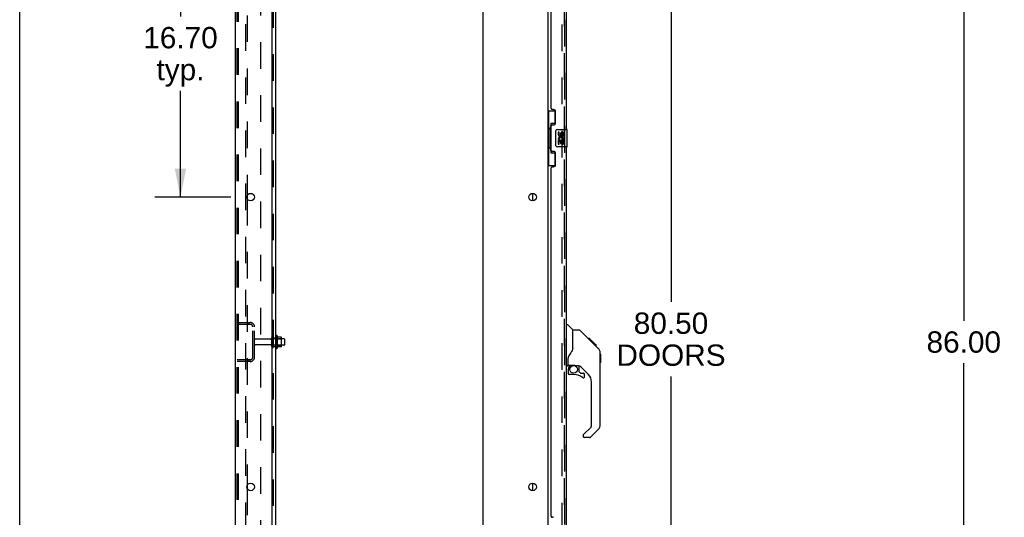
# Model space of a CAD drawing. Header units: inches. Extents: x 0 to 278, y 0 to 180.
# Tile 6 of 78: x 0 to 57, y 82 to 110. Entities that reach past the tile are written whole.
import ezdxf

# ---------------------------------------------------------------- set-up
doc = ezdxf.new("R2010")
doc.units = ezdxf.units.IN
doc.header["$LTSCALE"] = 15.310625
doc.header["$MEASUREMENT"] = 0
doc.linetypes.add('HIDDEN', pattern=[0.2, 0.1, -0.1])
doc.layers.get('0').update_dxf_attribs({"linetype": 'CONTINUOUS'})
for name, color, linetype in [('DEFAULT_2', 8, 'HIDDEN'), ('DIMENSIONS', 7, 'CONTINUOUS'), ('LEFTHAND_DOOR_ASSEMBLY', 7, 'CONTINUOUS'), ('RIGHTHAND_DOOR_ASSEMBLY', 7, 'CONTINUOUS'), ('SUBPANEL', 7, 'CONTINUOUS')]:
    doc.layers.add(name, color=color, linetype=linetype)
doc.styles.get("Standard").update_dxf_attribs({"font": 'arial.ttf'})
doc.dimstyles.new('DIMSTYLE_1', dxfattribs={"dimtxt": 1.228125, "dimasz": 1.6375, "dimexe": 0.09, "dimexo": 0.07, "dimgap": 0.0375, "dimtad": 0, "dimtih": 1, "dimtoh": 1, "dimzin": 4, "dimdsep": 46, "dimtxsty": 'Standard', "dimblk": '_FILLED', "dimblk1": '_FILLED', "dimblk2": '_FILLED', "dimcen": 0.09, "dimadec": 3, "dimazin": 1, "dimtfac": 1, "dimtdec": 3, "dimtofl": 0, "dimtmove": 0, "dimatfit": 3, "dimldrblk": '_FILLED', "dimfxl": 0, "dimtolj": 1, "dimtzin": 4, "dimarcsym": 0})

# ---------------------------------------------------------------- blocks, each defined once
blk = doc.blocks.new('_FILLED')
at = {"color": 0, "linetype": 'ByBlock'}
blk.add_solid([(0, 0), (-1, 0.2), (-1, -0.2)], dxfattribs=at)
blk = doc.blocks.new('*D7')
at = {"layer": 'DIMENSIONS', "color": 2, "linetype": 'Continuous'}
for p, q in [((32.386, 132.076), (39.002, 132.076)), ((37.528, 132.076), (37.528, 94.139)), ((37.528, 51.576), (37.528, 89.84)), ((32.386, 51.576), (39.002, 51.576))]:
    blk.add_line(p, q, dxfattribs=at)
at = {"layer": 'DIMENSIONS', "color": 2, "linetype": 'Continuous', "xscale": 1.6375, "yscale": 1.6375, "zscale": 1.6375}
for p, rotation in [((37.528, 132.076), 90), ((37.528, 51.576), 270)]:
    blk.add_blockref('_FILLED', p, dxfattribs=dict(at, rotation=rotation))
at = {"layer": 'DIMENSIONS', "color": 2, "linetype": 'Continuous', "insert": (37.528, 93.525), "char_height": 1.2281, "width": 6.28216, "attachment_point": 2, "line_spacing_factor": 0.9}
blk.add_mtext('80.50\\PDOORS', dxfattribs=at)
blk = doc.blocks.new('*D11')
at = {"layer": 'DIMENSIONS', "color": 2, "linetype": 'Continuous'}
for p, q in [((12.157, 116.876), (7.791, 116.876)), ((9.265, 116.876), (9.265, 110.597)), ((9.265, 100.176), (9.265, 106.299)), ((12.157, 100.176), (7.791, 100.176))]:
    blk.add_line(p, q, dxfattribs=at)
at = {"layer": 'DIMENSIONS', "color": 2, "linetype": 'Continuous', "xscale": 1.6375, "yscale": 1.6375, "zscale": 1.6375}
for p, rotation in [((9.265, 116.876), 90), ((9.265, 100.176), 270)]:
    blk.add_blockref('_FILLED', p, dxfattribs=dict(at, rotation=rotation))
at = {"layer": 'DIMENSIONS', "color": 2, "linetype": 'Continuous', "insert": (9.265, 109.983), "char_height": 1.2281, "width": 4.29159, "attachment_point": 2, "line_spacing_factor": 0.9}
blk.add_mtext('16.70\\Ptyp.', dxfattribs=at)
blk = doc.blocks.new('*D21')
at = {"layer": 'DIMENSIONS', "color": 2, "linetype": 'Continuous'}
for p, q in [((56.663, 134.826), (52.923, 134.826)), ((54.397, 134.826), (54.397, 93.054)), ((54.397, 48.826), (54.397, 90.598)), ((56.663, 48.826), (52.923, 48.826))]:
    blk.add_line(p, q, dxfattribs=at)
at = {"layer": 'DIMENSIONS', "color": 2, "linetype": 'Continuous', "xscale": 1.6375, "yscale": 1.6375, "zscale": 1.6375}
for p, rotation in [((54.397, 134.826), 90), ((54.397, 48.826), 270)]:
    blk.add_blockref('_FILLED', p, dxfattribs=dict(at, rotation=rotation))
at = {"layer": 'DIMENSIONS', "color": 2, "linetype": 'Continuous', "insert": (54.397, 92.44), "char_height": 1.2281, "width": 4.29159, "attachment_point": 2, "line_spacing_factor": 0.9}
blk.add_mtext('86.00', dxfattribs=at)

msp = doc.modelspace()

# ---------------------------------------------------------------- linework, layer by layer
at = {"color": 7, "linetype": 'Continuous'}
for p, q in [((0, 0), (0, 180.125)), ((29.574, 99.958), (29.574, 100.393)), ((14.827, 92.182), (14.827, 91.47)), ((15.083, 92.103), (14.855, 92.103)), ((15.093, 91.57), (15.093, 92.081)), ((15.227, 92.013), (15.093, 92.013)), ((15.257, 91.983), (15.257, 91.668)), ((15.083, 91.548), (14.855, 91.548)), ((15.227, 91.638), (15.093, 91.638)), ((29.574, 83.258), (29.574, 83.693))]:
    msp.add_line(p, q, dxfattribs=at)
at = {"color": 3, "linetype": 'Continuous'}
for p, q in [((12.428, 48.93), (12.428, 134.722)), ((14.553, 50.951), (14.553, 131.326)), ((26.678, 131.326), (26.678, 50.951)), ((30.428, 131.378), (30.428, 52.274)), ((13.108, 100.273), (13.108, 100.078)), ((13.108, 83.573), (13.108, 83.378))]:
    msp.add_line(p, q, dxfattribs=at)
for centre in [(13.303, 100.176), (29.553, 100.176), (13.303, 83.476), (29.553, 83.476)]:
    msp.add_circle(centre, 0.219, dxfattribs=at)
at = {"color": 7, "linetype": 'Continuous'}
for centre, radius, start, end in [((14.796, 92.16), 0.0384, 34.4497, 180), ((14.227, 91.826), 0.698, 23.9679, 30.6631), ((14.874, 92.113), 0.01, 203.9679, 270), ((15.083, 92.093), 0.01, 5.1938, 90), ((14.952, 92.081), 0.141, 0, 5.2081), ((15.227, 91.983), 0.03, 360, 90), ((14.796, 91.492), 0.0384, 180, 325.5503), ((14.227, 91.826), 0.698, 329.3369, 336.0321), ((14.874, 91.538), 0.01, 90, 156.0321), ((15.083, 91.558), 0.01, 270, 354.8062), ((14.952, 91.57), 0.141, 354.7919, 360), ((15.227, 91.668), 0.03, 270, 0)]:
    msp.add_arc(centre, radius, start, end, dxfattribs=at)
at = {"layer": 'DEFAULT_2', "color": 8, "linetype": 'HIDDEN'}
for p, q in [((12.532, 49.043), (12.532, 134.608)), ((12.606, 49.043), (12.606, 134.608)), ((13.004, 134.638), (13.004, 49.013)), ((31.241, 131.56), (31.241, 52.091)), ((13.108, 116.778), (13.108, 100.273)), ((13.108, 100.078), (13.108, 83.573)), ((12.532, 92.951), (13.286, 92.951)), ((12.532, 92.847), (13.286, 92.847)), ((13.205, 92.951), (13.205, 92.847)), ((13.428, 90.947), (13.428, 92.704)), ((13.532, 90.947), (13.532, 92.704)), ((14.46, 91.991), (13.562, 91.991)), ((14.522, 91.568), (14.522, 92.083)), ((14.632, 91.568), (14.632, 92.083)), ((15.093, 92.013), (14.632, 92.013)), ((14.757, 92.16), (14.757, 91.492)), ((14.777, 92.009), (14.757, 92.029)), ((14.777, 92.009), (14.777, 91.642)), ((14.777, 92.009), (15.073, 92.009)), ((15.073, 92.009), (15.093, 92.029)), ((15.073, 92.009), (15.073, 91.642)), ((14.46, 91.661), (13.562, 91.661)), ((15.093, 91.638), (14.632, 91.638)), ((14.777, 91.642), (14.757, 91.622)), ((14.777, 91.642), (15.073, 91.642)), ((15.073, 91.642), (15.093, 91.622)), ((13.286, 90.805), (12.532, 90.805)), ((13.205, 90.805), (13.205, 90.701)), ((13.286, 90.701), (12.532, 90.701)), ((13.108, 83.378), (13.108, 66.873))]:
    msp.add_line(p, q, dxfattribs=at)
for centre, radius, start, end in [((13.286, 92.704), 0.246, 0, 90), ((13.286, 92.704), 0.142, 0, 90), ((13.562, 91.961), 0.03, 90, 180), ((14.46, 92.053), 0.0625, 270, 360), ((14.577, 92.083), 0.055, 360, 180), ((13.562, 91.691), 0.03, 180, 270), ((14.46, 91.598), 0.0625, 0, 90), ((14.577, 91.568), 0.055, 180, 0), ((13.286, 90.947), 0.246, 270, 360), ((13.286, 90.947), 0.142, 270, 360)]:
    msp.add_arc(centre, radius, start, end, dxfattribs=at)
at = {"layer": 'LEFTHAND_DOOR_ASSEMBLY', "color": 8, "linetype": 'HIDDEN'}
msp.add_line((31.382, 51.822), (31.382, 131.829), dxfattribs=at)
at = {"layer": 'LEFTHAND_DOOR_ASSEMBLY', "color": 3, "linetype": 'Continuous'}
for p, q in [((31.486, 126.576), (31.486, 104.076)), ((30.632, 105.283), (30.632, 125.368)), ((30.752, 105.223), (30.692, 105.223)), ((30.882, 104.473), (30.882, 105.093)), ((30.632, 102.868), (30.632, 104.283)), ((30.692, 104.343), (30.752, 104.343)), ((30.752, 102.808), (30.692, 102.808)), ((31.486, 103.076), (31.486, 80.576)), ((30.882, 102.058), (30.882, 102.678)), ((30.632, 81.783), (30.632, 101.868)), ((30.692, 101.928), (30.752, 101.928)), ((30.752, 81.723), (30.692, 81.723))]:
    msp.add_line(p, q, dxfattribs=at)
at = {"layer": 'LEFTHAND_DOOR_ASSEMBLY', "color": 7, "linetype": 'Continuous'}
for p, q in [((30.428, 105.151), (30.869, 105.151)), ((30.467, 105.151), (30.467, 104.126)), ((30.832, 105.151), (30.832, 104.371)), ((30.605, 104.416), (30.605, 102.736)), ((30.832, 104.416), (30.605, 104.416)), ((30.446, 104.126), (30.446, 103.026)), ((30.446, 104.126), (30.568, 104.126)), ((30.568, 104.156), (30.568, 104.176)), ((30.568, 103.026), (30.568, 104.126)), ((30.891, 103.176), (30.891, 103.976)), ((30.991, 104.076), (31.531, 104.076)), ((31.029, 103.922), (31.029, 103.785)), ((31.092, 103.922), (31.029, 103.922)), ((31.092, 103.785), (31.092, 103.922)), ((31.157, 103.848), (31.157, 103.779)), ((31.218, 103.785), (31.218, 103.827)), ((31.281, 103.827), (31.281, 103.691)), ((31.343, 103.691), (31.343, 103.827)), ((31.546, 103.091), (31.546, 104.061)), ((31.029, 103.46), (31.029, 103.23)), ((31.047, 103.46), (31.029, 103.46)), ((31.082, 103.46), (31.109, 103.479)), ((31.082, 103.46), (31.343, 103.46)), ((31.092, 103.23), (31.092, 103.397)), ((31.092, 103.397), (31.157, 103.397)), ((31.157, 103.397), (31.157, 103.261)), ((31.157, 103.261), (31.218, 103.261)), ((31.218, 103.261), (31.218, 103.397)), ((31.218, 103.397), (31.281, 103.397)), ((31.273, 103.496), (31.33, 103.471)), ((31.281, 103.691), (31.343, 103.691)), ((31.281, 103.397), (31.281, 103.23)), ((31.343, 103.23), (31.343, 103.46)), ((30.446, 103.026), (30.568, 103.026)), ((30.467, 103.026), (30.467, 102.001)), ((30.568, 102.975), (30.568, 102.995)), ((30.605, 102.736), (30.832, 102.736)), ((30.832, 102.781), (30.832, 102.001)), ((31.531, 103.076), (30.991, 103.076)), ((31.029, 103.23), (31.092, 103.23)), ((31.281, 103.23), (31.343, 103.23)), ((30.428, 102.001), (30.869, 102.001)), ((31.486, 92.83), (31.549, 92.83)), ((31.874, 92.52), (31.577, 92.818)), ((32.241, 92.515), (31.88, 92.515)), ((31.88, 91.41), (31.88, 92.515)), ((33.062, 91.727), (32.297, 92.492)), ((32.818, 92.037), (32.751, 92.037)), ((32.826, 92.03), (32.759, 92.03)), ((32.835, 92.02), (32.768, 92.02)), ((32.842, 92.014), (32.775, 92.014)), ((32.85, 92.006), (32.783, 92.006)), ((32.869, 91.986), (32.803, 91.986)), ((32.818, 92.037), (33.145, 91.71)), ((32.892, 91.963), (32.825, 91.963)), ((32.915, 91.94), (32.848, 91.94)), ((32.939, 91.916), (32.872, 91.916)), ((31.88, 91.473), (31.859, 91.415)), ((32.963, 91.892), (32.896, 91.892)), ((32.986, 91.869), (32.92, 91.869)), ((32.979, 91.81), (32.935, 91.853)), ((33.009, 91.847), (32.942, 91.847)), ((33.029, 91.827), (32.962, 91.827)), ((33.035, 91.753), (32.979, 91.81)), ((33.046, 91.809), (32.979, 91.809)), ((33.059, 91.796), (32.992, 91.796)), ((33.063, 91.792), (32.997, 91.792)), ((33.065, 91.79), (32.999, 91.79)), ((33.066, 91.789), (32.999, 91.789)), ((33.067, 91.789), (33, 91.789)), ((33.069, 91.786), (33.002, 91.786)), ((33.074, 91.782), (33.007, 91.782)), ((33.08, 91.776), (33.013, 91.776)), ((33.093, 91.762), (33.026, 91.762)), ((33.061, 91.726), (33.035, 91.753)), ((33.108, 91.747), (33.041, 91.747)), ((33.116, 91.74), (33.049, 91.74)), ((33.123, 91.733), (33.056, 91.733)), ((33.062, 91.726), (33.34, 91.448)), ((33.135, 91.721), (33.068, 91.721)), ((33.14, 91.715), (33.073, 91.715)), ((33.143, 91.712), (33.077, 91.712)), ((33.145, 91.711), (33.078, 91.711)), ((33.145, 91.71), (33.078, 91.71)), ((33.145, 91.71), (33.079, 91.71)), ((33.234, 91.622), (33.145, 91.71)), ((33.163, 91.626), (33.23, 91.626)), ((33.231, 91.624), (33.164, 91.624)), ((33.234, 91.622), (33.167, 91.622)), ((31.605, 90.487), (31.605, 90.894)), ((33.455, 91.171), (33.454, 91.201)), ((33.455, 87.068), (33.455, 91.171)), ((33.475, 91.119), (33.455, 91.139)), ((33.475, 91.119), (33.475, 90.643)), ((31.565, 90.448), (31.486, 90.448)), ((31.605, 90.27), (31.605, 90.033)), ((31.624, 90.489), (31.919, 90.489)), ((31.662, 90.409), (31.742, 90.489)), ((31.676, 90.395), (31.67, 90.402)), ((32.192, 90.448), (32.105, 90.448)), ((32.234, 90.116), (32.234, 90.443)), ((32.77, 89.951), (32.269, 90.453)), ((33.475, 90.643), (33.455, 90.623)), ((31.919, 89.954), (31.683, 89.954)), ((32.238, 90.108), (32.31, 90.036)), ((32.318, 90.033), (32.471, 90.033)), ((32.549, 89.835), (32.549, 89.954)), ((32.943, 86.982), (32.943, 89.534)), ((32.484, 86.491), (32.92, 86.926)), ((32.471, 86.457), (32.471, 86.393)), ((32.832, 86.314), (32.549, 86.314)), ((33.34, 86.789), (32.887, 86.337))]:
    msp.add_line(p, q, dxfattribs=at)
for points in [[(30.605, 104.392), (30.606, 104.389), (30.606, 104.385), (30.607, 104.381), (30.608, 104.377), (30.61, 104.372), (30.612, 104.367), (30.614, 104.361), (30.617, 104.355), (30.621, 104.349), (30.625, 104.342), (30.629, 104.335), (30.634, 104.327), (30.639, 104.318), (30.641, 104.315)], [(30.891, 103.976), (30.892, 103.982), (30.892, 103.988), (30.893, 103.994), (30.895, 104), (30.896, 104.006), (30.898, 104.012)], [(30.641, 102.837), (30.639, 102.833), (30.634, 102.825), (30.629, 102.817), (30.625, 102.81), (30.621, 102.803), (30.617, 102.796), (30.614, 102.79), (30.612, 102.785), (30.61, 102.78), (30.608, 102.775), (30.607, 102.771), (30.606, 102.767), (30.606, 102.763), (30.605, 102.759)], [(30.898, 103.14), (30.896, 103.145), (30.895, 103.151), (30.893, 103.157), (30.892, 103.163), (30.892, 103.169), (30.891, 103.176)], [(32.297, 92.492), (32.289, 92.498), (32.281, 92.504), (32.271, 92.509), (32.262, 92.512), (32.252, 92.514), (32.241, 92.515)], [(31.859, 91.415), (31.829, 91.346), (31.792, 91.276), (31.75, 91.204), (31.703, 91.13), (31.658, 91.065)], [(33.455, 91.171), (33.454, 91.2), (33.448, 91.241), (33.439, 91.282), (33.425, 91.321), (33.407, 91.358), (33.386, 91.393), (33.36, 91.426), (33.34, 91.448)], [(31.658, 91.065), (31.647, 91.048), (31.632, 91.019), (31.619, 90.987), (31.61, 90.953), (31.606, 90.919), (31.605, 90.894)], [(31.676, 90.395), (31.667, 90.385), (31.658, 90.374), (31.651, 90.363), (31.644, 90.351), (31.638, 90.338), (31.633, 90.325), (31.629, 90.312), (31.627, 90.298), (31.625, 90.284), (31.625, 90.27)], [(31.665, 90.407), (31.664, 90.408), (31.663, 90.409), (31.662, 90.409), (31.662, 90.409)], [(31.67, 90.402), (31.668, 90.404), (31.665, 90.407)], [(31.919, 90.489), (31.927, 90.489), (31.947, 90.488), (31.967, 90.485), (31.988, 90.482), (32.007, 90.477), (32.025, 90.472), (32.041, 90.467), (32.055, 90.462), (32.067, 90.457), (32.078, 90.454), (32.087, 90.451), (32.095, 90.449), (32.103, 90.448), (32.104, 90.448)]]:
    msp.add_lwpolyline(points, dxfattribs=at)
msp.add_circle((31.919, 90.249), 0.217, dxfattribs=at)
at = {"layer": 'LEFTHAND_DOOR_ASSEMBLY', "color": 3, "linetype": 'Continuous'}
for centre, radius, start, end in [((30.692, 105.283), 0.06, 180, 270), ((30.752, 105.093), 0.13, 0, 90), ((30.752, 104.473), 0.13, 270, 360), ((30.692, 104.283), 0.06, 90, 180), ((30.692, 102.868), 0.06, 180, 270), ((30.752, 102.678), 0.13, 0, 90), ((30.692, 101.868), 0.06, 90, 180), ((30.752, 102.058), 0.13, 270, 360), ((30.692, 81.783), 0.06, 180, 270)]:
    msp.add_arc(centre, radius, start, end, dxfattribs=at)
at = {"layer": 'LEFTHAND_DOOR_ASSEMBLY', "color": 7, "linetype": 'Continuous'}
for centre, radius, start, end in [((30.991, 103.976), 0.1, 90, 158.7946), ((31.249, 103.827), 0.0943, 68.6999, 167.4338), ((31.249, 103.827), 0.0314, 0, 180.0485), ((31.249, 103.827), 0.0943, 0, 68.6704), ((31.531, 104.061), 0.015, 0, 90), ((31.123, 103.785), 0.0943, 180, 360), ((31.183, 103.534), 0.154, 161.4199, 206.1963), ((31.186, 103.534), 0.157, 336.5966, 161.8791), ((31.186, 103.534), 0.157, 205.737, 207.8532), ((31.123, 103.785), 0.0314, 180, 261.2295), ((31.186, 103.534), 0.0943, 336.5966, 215.1122), ((31.123, 103.79), 0.0362, 263.4285, 341.7628), ((30.991, 103.176), 0.1, 201.205, 270), ((31.531, 103.091), 0.015, 270, 360), ((31.549, 92.79), 0.0394, 45, 90), ((31.86, 92.507), 0.0197, 0, 45), ((33.022, 91.154), 0.433, 42.2386, 42.7273), ((31.565, 90.487), 0.0394, 270, 360), ((31.624, 90.509), 0.0197, 180, 270), ((31.801, 90.27), 0.197, 135, 180), ((32.192, 90.251), 0.197, 45, 90), ((31.683, 90.033), 0.0787, 180, 270), ((31.919, 89.166), 0.787, 50.4788, 90), ((32.246, 90.116), 0.0118, 180, 225), ((32.318, 90.044), 0.0118, 225, 270), ((32.471, 89.835), 0.0787, 230.4788, 360), ((32.471, 89.954), 0.0787, 0, 90), ((32.353, 89.534), 0.591, 0, 45), ((32.864, 86.982), 0.0787, 315, 360), ((33.061, 87.068), 0.394, 315, 360), ((32.518, 86.457), 0.0472, 135, 180), ((32.549, 86.393), 0.0787, 180, 270), ((32.832, 86.393), 0.0787, 270, 315)]:
    msp.add_arc(centre, radius, start, end, dxfattribs=at)
for centre, start_param, end_param in [((30.673, 104.166), 0.699287, 1.51401), ((30.673, 104.166), -4.655602, -3.84088), ((30.673, 102.985), 0.699287, 1.51401), ((30.673, 102.985), -4.655602, -3.84088)]:
    msp.add_ellipse(centre, major_axis=(0, 0.18), ratio=0.579493, start_param=start_param, end_param=end_param, dxfattribs=at)
at = {"layer": 'RIGHTHAND_DOOR_ASSEMBLY', "color": 8, "linetype": 'HIDDEN'}
msp.add_line((31.382, 131.829), (31.382, 51.822), dxfattribs=at)
at = {"layer": 'SUBPANEL', "color": 3, "linetype": 'Continuous'}
msp.add_line((14.757, 52.982), (14.757, 130.669), dxfattribs=at)
at = {"layer": 'SUBPANEL', "color": 8, "linetype": 'HIDDEN'}
for p, q in [((14.632, 54.822), (14.632, 128.83)), ((13.882, 124.419), (13.882, 59.232)), ((14.632, 92.076), (14.757, 92.076)), ((14.632, 91.576), (14.757, 91.576))]:
    msp.add_line(p, q, dxfattribs=at)

# ---------------------------------------------------------------- dimensions: what is measured, and where the dimension line sits
at = {"layer": 'DIMENSIONS', "color": 2, "linetype": 'Continuous'}
dim = msp.add_linear_dim(base=(54.397, 134.826), p1=(56.733, 48.826), p2=(56.733, 134.826), angle=90, dimstyle='DIMSTYLE_1', dxfattribs=at)
dim.commit()
dim.dimension.update_dxf_attribs({"geometry": '*D21', "text_midpoint": (54.39, 91.819), "dimtype": 160})
for base, p1, p2, text, picture, middle in [((37.528, 51.576), (32.316, 132.076), (32.316, 51.576), '<>\\PDOORS', '*D7', (37.528, 91.99)), ((9.265, 100.176), (12.227, 116.876), (12.227, 100.176), '<>\\Ptyp.', '*D11', (9.265, 108.448))]:
    dim = msp.add_linear_dim(base=base, p1=p1, p2=p2, angle=270, text=text, dimstyle='DIMSTYLE_1', dxfattribs=at)
    dim.commit()
    dim.dimension.update_dxf_attribs({"geometry": picture, "text_midpoint": middle, "dimtype": 160})

doc.saveas('drawing.dxf')
